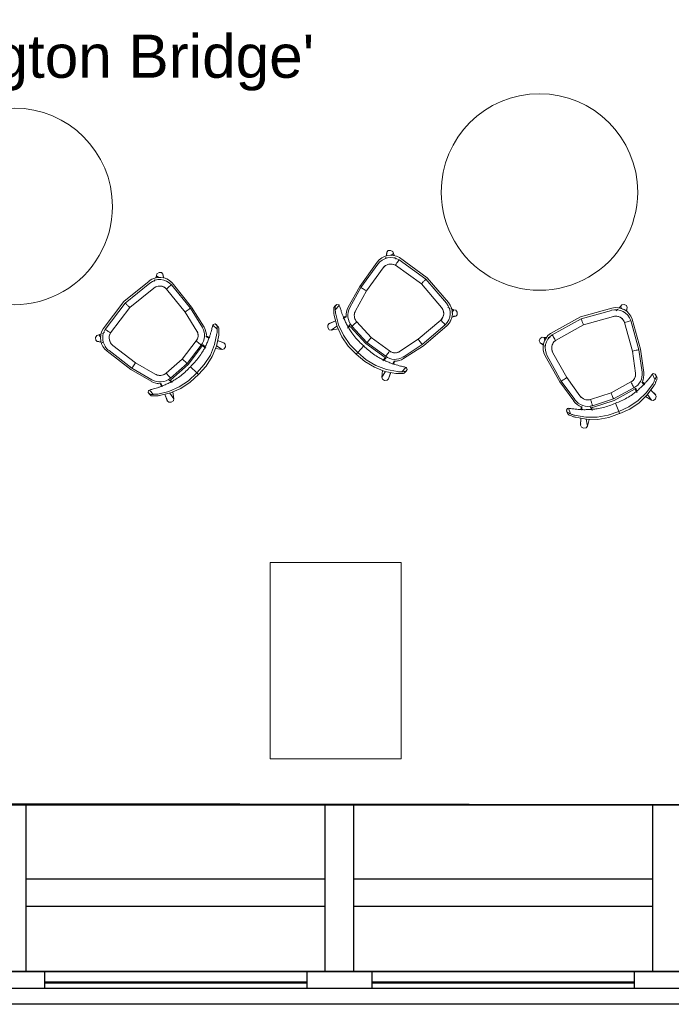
# Model space of a CAD drawing. Header units: inches. Extents: x -1 to 4727, y -3 to 1727.
# Tile 34 of 163: x 2003 to 2123, y -3 to 177. Entities that reach past the tile are written whole.
import ezdxf

# ---------------------------------------------------------------- set-up
doc = ezdxf.new("R2010")
doc.units = ezdxf.units.IN
doc.header["$LTSCALE"] = 42
doc.header["$MEASUREMENT"] = 0
doc.layers.get('0').update_dxf_attribs({"linetype": 'CONTINUOUS'})
for name, color, linetype in [('A-GLAZ', 8, 'CONTINUOUS'), ('A-WALL', 7, 'CONTINUOUS'), ('I-FURN', 8, 'CONTINUOUS'), ('I-FURN-CHAR', 9, 'CONTINUOUS'), ('Room Names & IDs', 7, 'CONTINUOUS'), ('triGrossAreaLayer', 7, 'CONTINUOUS'), ('triMeasuredGrossAreaLayer', 7, 'CONTINUOUS'), ('triSpaceLayer', 7, 'CONTINUOUS')]:
    doc.layers.add(name, color=color, linetype=linetype)
doc.styles.add('PDF Helvetica', font='Helvetica.ttf')

# ---------------------------------------------------------------- blocks, each defined once
blk = doc.blocks.new('36 in table - FURN_Westelm_PedestalCoffeeTable-4384497-FURNITURE PLAN - FLOOR 09 - WEST')
at = {"lineweight": 9}
for start, end in [(360, 180), (180, 360)]:
    blk.add_arc((0, 0), 18, start, end, dxfattribs=at)
blk = doc.blocks.new('Bernhardt_Design-Chair-Guest-Queue _1_ - Queue 1037A-V293-FURNITURE PLAN - FLOOR 09 - WEST')
at = {"lineweight": 9}
for p, q in [((-6.32, 9.42), (-5.59, 8.41)), ((-6.32, 9.42), (-6.09, 8.19)), ((0, 9.09), (0, 9.52)), ((0, 7.46), (0, 9.09)), ((5.57, 8.39), (6.32, 9.42)), ((6.08, 8.16), (6.32, 9.42)), ((-7.42, 8.82), (-6.96, 7.77)), ((-7.41, 8.79), (-6.92, 7.67)), ((-7.39, 8.76), (-7.41, 8.79)), ((-6.92, 7.67), (-7.41, 8.79)), ((7.41, 8.79), (6.9, 7.64)), ((6.91, 7.63), (7.41, 8.79)), ((6.96, 7.77), (7.42, 8.82)), ((7.3, 8.57), (7.41, 8.79)), ((7.41, 8.79), (7.39, 8.76)), ((-8.82, 5.92), (-8.82, 5.46)), ((-8.81, 5.81), (-8.8, 6.1)), ((-8.8, 6.1), (-8.8, 5.65)), ((-8.33, 5.09), (-8.33, 6.18)), ((-6.16, 5.93), (-6.27, 6.18)), ((-6.27, 6.17), (-6.14, 5.88)), ((-6.19, 6.35), (-6.12, 5.84)), ((-6.13, 5.85), (-6.17, 6.22)), ((-6.15, 5.88), (-6.11, 5.8)), ((-6.13, 6.24), (-5.94, 5.7)), ((-4.5, 6.3), (-4.46, 6.87)), ((-4.46, 6.87), (-4.38, 6.71)), ((-4.45, 6.85), (-4.37, 6.7)), ((-4.43, 7.11), (-4.35, 6.61)), ((-4.38, 6.71), (-4.4, 6.89)), ((-4.35, 6.36), (0, 6.9)), ((-4.21, 6.1), (0, 6.62)), ((0.03, 5.43), (-4.1, 4.92)), ((0.03, 5.43), (-4.1, 4.92)), ((0, 6.9), (4.19, 6.58)), ((0, 6.62), (4.05, 6.31)), ((3.95, 5.13), (0.03, 5.43)), ((3.95, 5.13), (0.03, 5.43)), ((4.35, 6.61), (4.43, 7.11)), ((4.37, 6.7), (4.45, 6.85)), ((4.4, 6.89), (4.38, 6.71)), ((4.38, 6.71), (4.46, 6.87)), ((4.46, 6.87), (4.5, 6.3)), ((5.94, 5.7), (6.12, 6.21)), ((6.11, 5.8), (6.15, 5.88)), ((6.12, 5.84), (6.19, 6.35)), ((6.17, 6.22), (6.13, 5.85)), ((6.14, 5.88), (6.27, 6.17)), ((6.27, 6.18), (6.16, 5.93)), ((8.33, 5.09), (8.33, 6.18)), ((8.8, 6.05), (8.82, 5.76)), ((8.8, 6.05), (8.8, 5.64)), ((8.83, 5.46), (8.83, 5.86)), ((-7.97, 0), (-6.93, 4.2)), ((-7.66, -0.01), (-6.66, 4.05)), ((-5.5, 3.77), (-6.49, -0.22)), ((-5.5, 3.77), (-6.49, -0.22)), ((6.5, -0.23), (5.5, 3.78)), ((6.5, -0.23), (5.5, 3.78)), ((6.65, 4.06), (7.67, -0.01)), ((6.92, 4.21), (7.97, 0)), ((7.97, 0), (8.64, -5.41)), ((-8.63, -5.67), (-7.97, 0)), ((-8.3, -5.5), (-7.66, -0.01)), ((-6.49, -0.22), (-7.12, -5.61)), ((-6.49, -0.22), (-7.12, -5.61)), ((7.13, -5.4), (6.5, -0.23)), ((7.13, -5.4), (6.5, -0.23)), ((7.67, -0.01), (8.31, -5.25)), ((8.1, -7.18), (7.96, -6.98)), ((-8.63, -7.98), (-8.21, -7.37)), ((-8.53, -7.87), (-8.33, -7.71)), ((-8.33, -7.59), (-8.38, -7.65)), ((-8.19, -7.41), (-8.22, -7.45)), ((-7.55, -8.61), (-7.87, -8.79)), ((-7.8, -7.94), (-7.7, -8.02)), ((-7.64, -8.09), (-7.58, -8.16)), ((-7.62, -8.09), (-7.55, -8.61)), ((-7.5, -8.42), (-7.55, -8.61)), ((-7.55, -8.61), (-7.18, -8.45)), ((-7.55, -8.61), (-7.38, -8.46)), ((-7.41, -8.54), (-7.55, -8.61)), ((-6.89, -8.33), (-6.52, -8.17)), ((-5.95, -8.9), (0, -9.59)), ((0, -9.23), (-5.76, -8.56)), ((-5.63, -7.38), (0, -8.03)), ((-5.63, -7.38), (0, -8.03)), ((0, -8.03), (5.81, -7.32)), ((0, -8.03), (5.81, -7.32)), ((6.02, -8.49), (0, -9.23)), ((6.22, -8.82), (0, -9.59)), ((6.52, -8.18), (6.9, -8.34)), ((7.14, -8.44), (7.55, -8.61)), ((7.55, -8.61), (7.27, -8.48)), ((7.41, -8.49), (7.55, -8.61)), ((7.55, -8.61), (7.5, -8.49)), ((7.55, -8.61), (7.63, -8.04)), ((8.63, -7.98), (8.2, -7.34)), ((8.2, -7.35), (8.63, -7.98)), ((8.3, -7.55), (8.2, -7.43)), ((8.33, -7.72), (8.53, -7.87))]:
    blk.add_line(p, q, dxfattribs=at)
at = {"lineweight": 9, "flags": 128}
for points in [[(-7.75, 7.15), (-6, 8.25), (-4.09, 9.02), (-2.08, 9.45), (-0.03, 9.52)], [(0, 9.09), (-2.06, 9.02), (-4.08, 8.59), (-5.99, 7.8), (-7.75, 6.7)], [(-7.41, 8.79), (-7.41, 9.16), (-7.1, 9.5), (-6.65, 9.6), (-6.32, 9.42)], [(0, 9.52), (2.07, 9.44), (4.08, 9), (6, 8.21), (7.75, 7.1)], [(7.75, 6.69), (6, 7.8), (4.08, 8.58), (2.06, 9.02), (0, 9.09)], [(6.32, 9.42), (6.65, 9.6), (7.1, 9.5), (7.41, 9.16), (7.41, 8.79)], [(-8.8, 6.1), (-8.74, 6.2), (-8.65, 6.32), (-8.52, 6.45), (-8.37, 6.6)], [(-8.33, 6.18), (-8.5, 6.02), (-8.63, 5.87), (-8.74, 5.75), (-8.8, 5.65)], [(-8.8, 5.65), (-8.77, 5.25), (-8.47, 5.05)], [(8.3, 6.61), (8.48, 6.44), (8.63, 6.29), (8.74, 6.16), (8.8, 6.05)], [(8.8, 5.64), (8.74, 5.75), (8.64, 5.87), (8.5, 6.02), (8.33, 6.18)], [(8.47, 5.05), (8.78, 5.24), (8.8, 5.64)], [(-8.47, 5.05), (-8.4, 5.07), (-8.33, 5.09)], [(8.33, 5.09), (8.41, 5.06), (8.47, 5.05)], [(-7.87, -8.8), (-8.32, -8.69), (-8.63, -8.35), (-8.63, -7.98)], [(8.63, -7.98), (8.63, -8.35), (8.32, -8.69), (7.87, -8.79), (7.55, -8.61)]]:
    blk.add_lwpolyline(points, dxfattribs=at)
at = {"lineweight": 9}
for centre, radius, start, end in [((-4.15, 3.51), 2.86, 129.059, 166.0621), ((-4.02, 3.4), 2.71, 93.9026, 166.0621), ((-4.15, 3.51), 2.86, 137.8181, 144.5609), ((-5.18, 6.03), 0.983, 169.2916, 185.9635), ((-5.18, 6.03), 0.983, 169.2916, 185.9635), ((-5.14, 5.9), 0.983, 176.5953, 180.7084), ((-5.14, 5.9), 0.983, 176.5953, 180.7084), ((-5.96, 5.86), 0.164, 182.5983, 263.2597), ((-5.96, 5.86), 0.164, 182.5983, 263.2597), ((-5.14, 5.9), 0.983, 168.3099, 175.6603), ((-5.14, 5.9), 0.983, 168.3099, 175.6603), ((-4.15, 3.51), 2.86, 93.9379, 97.7189), ((-4.64, 6.57), 0.304, 308.0226, 27.7887), ((-4.64, 6.57), 0.304, 308.0226, 27.7887), ((-4.72, 6.72), 0.304, 9.0887, 26.3272), ((-4.72, 6.72), 0.304, 7.6323, 25.2897), ((-4.84, 6.39), 0.567, 34.6712, 46.5162), ((-4.84, 6.39), 0.567, 34.6712, 46.5162), ((3.75, 3.34), 2.99, 14, 84.196), ((3.87, 3.45), 3.15, 80.6224, 84.2112), ((4.64, 6.57), 0.304, 152.2113, 185.3776), ((4.64, 6.57), 0.304, 152.2113, 185.6132), ((4.84, 6.39), 0.567, 133.4838, 145.3288), ((4.84, 6.39), 0.567, 133.4838, 145.3288), ((4.72, 6.72), 0.304, 153.6728, 170.9113), ((4.72, 6.72), 0.304, 154.7103, 172.3677), ((5.96, 5.86), 0.164, 292.6063, 357.4017), ((5.96, 5.86), 0.164, 292.6063, 357.4017), ((3.87, 3.45), 3.15, 14, 46.8666), ((5.14, 5.9), 0.983, 4.3397, 11.6901), ((5.14, 5.9), 0.983, 4.3397, 11.6901), ((5.14, 5.9), 0.983, 359.2176, 3.4047), ((5.14, 5.9), 0.983, 359.2176, 3.4047), ((5.18, 6.03), 0.983, 354.0365, 10.6858), ((5.18, 6.03), 0.983, 354.0365, 10.6858), ((3.87, 3.45), 3.15, 35.1527, 41.1293), ((-4.02, 3.4), 1.52, 92.8683, 166.0621), ((-4.02, 3.4), 1.52, 152.5175, 166.0621), ((-4.02, 3.4), 1.52, 138.8885, 148.1625), ((-4.02, 3.4), 1.52, 125.0851, 133.8466), ((-4.02, 3.4), 1.52, 110.7675, 120.0436), ((-4.02, 3.4), 1.52, 92.8683, 106.4148), ((3.75, 3.34), 1.8, 69.8242, 83.7718), ((3.75, 3.34), 1.8, 14, 83.7718), ((3.75, 3.34), 1.8, 55.868, 69.8175), ((3.75, 3.34), 1.8, 41.9119, 55.8631), ((3.75, 3.34), 1.8, 27.9559, 41.9087), ((3.75, 3.34), 1.8, 14, 27.9544), ((5.38, -5.61), 1.76, 284.0854, 7), ((5.38, -5.61), 2.95, 282.4743, 7), ((5.38, -5.61), 1.76, 353.1891, 7), ((-5.61, -5.89), 3.03, 175.8446, 197.7365), ((-5.61, -5.89), 3.03, 175.8446, 263.4122), ((-5.43, -5.71), 2.87, 175.871, 263.4122), ((-5.43, -5.71), 1.69, 176.6224, 191.0865), ((-5.43, -5.71), 1.69, 176.6224, 263.4122), ((-5.43, -5.71), 1.69, 191.0874, 205.5506), ((-5.43, -5.71), 1.69, 205.5523, 220.0148), ((-5.43, -5.71), 1.69, 220.0173, 234.4791), ((-5.43, -5.71), 1.69, 234.4822, 248.9436), ((5.38, -5.61), 1.76, 284.0854, 297.9045), ((5.38, -5.61), 1.76, 297.9063, 311.7236), ((5.55, -5.79), 3.11, 282.4169, 7), ((5.38, -5.61), 1.76, 311.7273, 325.5427), ((5.38, -5.61), 1.76, 325.5485, 339.3618), ((5.38, -5.61), 1.76, 339.3698, 353.1809), ((-5.43, -5.71), 1.69, 248.9472, 263.4122)]:
    blk.add_arc(centre, radius, start, end, dxfattribs=at)
blk.add_ellipse((0.49, -2.15), major_axis=(0, 11.68), ratio=0.999894, start_param=0.042051, end_param=0.045201, dxfattribs=at)
for points in [[(-3.48, 7.16), (-3.1, 7.24), (-2.34, 7.38), (-1.17, 7.48), (-0.39, 7.48), (0, 7.46)], [(0, 7.46), (0.39, 7.48), (1.17, 7.48), (2.34, 7.37), (3.11, 7.24), (3.49, 7.15)], [(-8.37, 6.6), (-8.31, 6.66), (-8.18, 6.79), (-7.97, 6.98), (-7.82, 7.09), (-7.75, 7.15)], [(-7.75, 6.7), (-7.82, 6.64), (-7.96, 6.53), (-8.15, 6.35), (-8.27, 6.24), (-8.33, 6.18)], [(-8.33, 5.09), (-8.25, 5.12), (-8.08, 5.21), (-7.78, 5.38), (-7.56, 5.51), (-7.44, 5.58)], [(-7.44, 5.58), (-7.29, 5.67), (-6.97, 5.84), (-6.64, 6.01), (-6.48, 6.08)], [(-6.48, 6.08), (-6.25, 6.19), (-5.77, 6.4), (-5.03, 6.69), (-4.27, 6.94), (-3.74, 7.09), (-3.48, 7.16)], [(3.49, 7.15), (3.75, 7.09), (4.27, 6.94), (5.04, 6.68), (5.78, 6.4), (6.25, 6.19), (6.49, 6.08)], [(6.49, 6.08), (6.65, 6), (6.98, 5.84), (7.29, 5.66), (7.45, 5.57)], [(7.45, 5.57), (7.56, 5.51), (7.78, 5.38), (8.08, 5.21), (8.25, 5.12), (8.33, 5.09)], [(7.75, 7.1), (7.82, 7.04), (7.95, 6.94), (8.13, 6.78), (8.24, 6.67), (8.3, 6.61)], [(8.33, 6.18), (8.27, 6.24), (8.16, 6.35), (7.96, 6.53), (7.82, 6.64), (7.75, 6.69)]]:
    blk.add_open_spline(points, degree=3, dxfattribs=at)
for points, knots in [([(-4.21, 6.1), (-4.2, 6.05), (-4.19, 5.86), (-4.14, 5.41), (-4.11, 5.09), (-4.1, 4.92)], [0, 0, 0, 0, 0.4, 0.7, 1, 1, 1, 1]), ([(0, 6.62), (0, 6.57), (0.01, 6.38), (0.02, 5.92), (0.03, 5.6), (0.03, 5.43)], [0, 0, 0, 0, 0.4, 0.7, 1, 1, 1, 1]), ([(4.05, 6.31), (4.05, 6.29), (4.04, 6.17), (4.01, 5.86), (3.98, 5.46), (3.96, 5.24), (3.95, 5.13)], [-1, -1, -1, -1, -0.8, -0.4, -0.2, 0, 0, 0, 0]), ([(-7.66, -0.01), (-7.61, -0.02), (-7.42, -0.05), (-6.98, -0.14), (-6.66, -0.19), (-6.49, -0.22)], [0, 0, 0, 0, 0.4, 0.7, 1, 1, 1, 1]), ([(7.67, -0.01), (7.61, -0.02), (7.43, -0.06), (6.98, -0.14), (6.66, -0.2), (6.5, -0.23)], [0, 0, 0, 0, 0.4, 0.7, 1, 1, 1, 1]), ([(-8.3, -5.5), (-8.24, -5.51), (-8.06, -5.53), (-7.61, -5.57), (-7.28, -5.6), (-7.12, -5.61)], [0, 0, 0, 0, 0.4, 0.7, 1, 1, 1, 1]), ([(0, -8.03), (0, -8.15), (0, -8.37), (0, -8.67), (0, -9.01), (0, -9.18), (0, -9.23)], [-1, -1, -1, -1, -0.8, -0.6, -0.4, 0, 0, 0, 0]), ([(6.02, -8.49), (6.01, -8.44), (5.98, -8.25), (5.9, -7.8), (5.84, -7.48), (5.81, -7.32)], [0, 0, 0, 0, 0.4, 0.7, 1, 1, 1, 1])]:
    blk.add_open_spline(points, degree=3, knots=knots, dxfattribs=at)
blk = doc.blocks.new('Bernhardt_Design-Chair-Guest-Queue _1_ - Queue 1037A-V294-FURNITURE PLAN - FLOOR 09 - WEST')
at = {"lineweight": 9}
for p, q in [((-6.32, 9.42), (-5.59, 8.41)), ((-6.32, 9.42), (-6.09, 8.19)), ((0, 9.09), (0, 9.52)), ((0, 7.46), (0, 9.09)), ((5.57, 8.39), (6.32, 9.42)), ((6.08, 8.16), (6.32, 9.42)), ((-7.42, 8.82), (-6.96, 7.77)), ((-7.41, 8.79), (-6.92, 7.67)), ((-7.39, 8.76), (-7.41, 8.79)), ((-6.92, 7.67), (-7.41, 8.79)), ((7.41, 8.79), (6.9, 7.64)), ((6.91, 7.63), (7.41, 8.79)), ((6.96, 7.77), (7.42, 8.82)), ((7.3, 8.57), (7.41, 8.79)), ((7.41, 8.79), (7.39, 8.76)), ((-8.82, 5.92), (-8.82, 5.46)), ((-8.81, 5.81), (-8.8, 6.1)), ((-8.8, 6.1), (-8.8, 5.65)), ((-8.33, 5.09), (-8.33, 6.18)), ((-6.27, 6.18), (-6.14, 5.88)), ((-6.16, 5.93), (-6.27, 6.18)), ((-6.19, 6.35), (-6.12, 5.84)), ((-6.13, 5.85), (-6.17, 6.22)), ((-6.15, 5.88), (-6.11, 5.8)), ((-6.13, 6.24), (-5.94, 5.7)), ((-4.5, 6.3), (-4.46, 6.87)), ((-4.46, 6.87), (-4.38, 6.71)), ((-4.45, 6.85), (-4.37, 6.7)), ((-4.43, 7.11), (-4.35, 6.61)), ((-4.38, 6.71), (-4.4, 6.89)), ((-4.35, 6.36), (0, 6.9)), ((-4.21, 6.1), (0, 6.62)), ((0.03, 5.43), (-4.1, 4.92)), ((0.03, 5.43), (-4.1, 4.92)), ((0, 6.9), (4.19, 6.58)), ((0, 6.62), (4.05, 6.31)), ((3.95, 5.13), (0.03, 5.43)), ((3.95, 5.13), (0.03, 5.43)), ((4.35, 6.61), (4.43, 7.11)), ((4.37, 6.7), (4.45, 6.85)), ((4.4, 6.89), (4.38, 6.71)), ((4.38, 6.71), (4.46, 6.87)), ((4.46, 6.87), (4.5, 6.3)), ((5.94, 5.7), (6.13, 6.24)), ((6.11, 5.8), (6.15, 5.88)), ((6.12, 5.84), (6.19, 6.35)), ((6.17, 6.22), (6.13, 5.85)), ((6.14, 5.88), (6.27, 6.17)), ((6.27, 6.18), (6.16, 5.93)), ((8.33, 5.09), (8.33, 6.18)), ((8.8, 6.05), (8.82, 5.76)), ((8.8, 6.05), (8.8, 5.64)), ((8.83, 5.46), (8.83, 5.86)), ((-7.97, 0), (-6.93, 4.2)), ((-7.66, -0.01), (-6.66, 4.05)), ((-5.5, 3.77), (-6.49, -0.22)), ((-5.5, 3.77), (-6.49, -0.22)), ((6.5, -0.23), (5.5, 3.78)), ((6.5, -0.23), (5.5, 3.78)), ((6.65, 4.06), (7.67, -0.01)), ((6.92, 4.21), (7.97, 0)), ((7.97, 0), (8.64, -5.41)), ((-8.63, -5.67), (-7.97, 0)), ((-8.3, -5.5), (-7.66, -0.01)), ((-6.49, -0.22), (-7.12, -5.61)), ((-6.49, -0.22), (-7.12, -5.61)), ((7.13, -5.4), (6.5, -0.23)), ((7.13, -5.4), (6.5, -0.23)), ((7.67, -0.01), (8.31, -5.25)), ((8.1, -7.18), (7.96, -6.98)), ((-8.63, -7.98), (-8.21, -7.37)), ((-8.53, -7.87), (-8.33, -7.71)), ((-8.33, -7.59), (-8.38, -7.65)), ((-8.19, -7.41), (-8.22, -7.45)), ((-7.8, -7.94), (-7.7, -8.02)), ((-7.64, -8.09), (-7.58, -8.16)), ((-7.62, -8.09), (-7.55, -8.61)), ((-7.5, -8.42), (-7.55, -8.61)), ((-7.55, -8.61), (-7.18, -8.45)), ((-7.55, -8.61), (-7.38, -8.46)), ((-7.41, -8.54), (-7.55, -8.61)), ((-6.89, -8.33), (-6.52, -8.17)), ((-5.95, -8.9), (0, -9.59)), ((0, -9.23), (-5.76, -8.56)), ((-5.63, -7.38), (0, -8.03)), ((-5.63, -7.38), (0, -8.03)), ((0, -8.03), (5.81, -7.32)), ((0, -8.03), (5.81, -7.32)), ((6.02, -8.49), (0, -9.23)), ((6.22, -8.82), (0, -9.59)), ((6.52, -8.18), (6.9, -8.34)), ((7.14, -8.44), (7.55, -8.61)), ((7.55, -8.61), (7.27, -8.48)), ((7.41, -8.49), (7.55, -8.61)), ((7.55, -8.61), (7.5, -8.49)), ((7.55, -8.61), (7.63, -8.05)), ((8.63, -7.98), (8.2, -7.34)), ((8.2, -7.35), (8.63, -7.98)), ((8.3, -7.55), (8.2, -7.43)), ((8.33, -7.72), (8.53, -7.87))]:
    blk.add_line(p, q, dxfattribs=at)
at = {"lineweight": 9, "flags": 128}
for points in [[(-7.75, 7.15), (-6, 8.25), (-4.09, 9.02), (-2.08, 9.45), (-0.03, 9.52)], [(0, 9.09), (-2.06, 9.02), (-4.08, 8.59), (-5.99, 7.8), (-7.75, 6.7)], [(-7.41, 8.79), (-7.41, 9.16), (-7.1, 9.5), (-6.65, 9.6), (-6.32, 9.42)], [(0, 9.52), (2.07, 9.44), (4.08, 9), (6, 8.21), (7.75, 7.1)], [(7.75, 6.69), (6, 7.8), (4.08, 8.58), (2.06, 9.02), (0, 9.09)], [(6.32, 9.42), (6.65, 9.6), (7.1, 9.5), (7.41, 9.16), (7.41, 8.79)], [(-8.8, 6.1), (-8.74, 6.2), (-8.65, 6.32), (-8.52, 6.45), (-8.37, 6.6)], [(-8.33, 6.18), (-8.5, 6.02), (-8.63, 5.87), (-8.74, 5.75), (-8.8, 5.65)], [(-8.8, 5.65), (-8.77, 5.25), (-8.47, 5.05)], [(8.3, 6.61), (8.48, 6.44), (8.63, 6.29), (8.74, 6.16), (8.8, 6.05)], [(8.8, 5.64), (8.74, 5.75), (8.64, 5.87), (8.5, 6.02), (8.33, 6.18)], [(8.47, 5.05), (8.78, 5.24), (8.8, 5.64)], [(-8.47, 5.05), (-8.4, 5.07), (-8.33, 5.09)], [(8.33, 5.09), (8.41, 5.06), (8.47, 5.05)], [(-7.55, -8.61), (-7.87, -8.79), (-8.32, -8.69), (-8.63, -8.35), (-8.63, -7.98)], [(8.63, -7.98), (8.63, -8.35), (8.32, -8.69), (7.87, -8.79), (7.55, -8.61)]]:
    blk.add_lwpolyline(points, dxfattribs=at)
at = {"lineweight": 9}
for centre, radius, start, end in [((-4.15, 3.51), 2.86, 130, 166.0621), ((-4.02, 3.4), 2.71, 93.9026, 166.0621), ((-4.15, 3.51), 2.86, 137.8181, 144.5609), ((-5.18, 6.03), 0.983, 169.2916, 185.9635), ((-5.18, 6.03), 0.983, 169.2916, 185.9635), ((-5.14, 5.9), 0.983, 176.5953, 180.7084), ((-5.14, 5.9), 0.983, 176.5953, 180.7084), ((-5.96, 5.86), 0.164, 182.5983, 263.2597), ((-5.96, 5.86), 0.164, 182.5983, 263.2597), ((-5.14, 5.9), 0.983, 168.3099, 175.6603), ((-5.14, 5.9), 0.983, 168.3099, 175.6603), ((-4.15, 3.51), 2.86, 93.9379, 96.7686), ((-4.64, 6.57), 0.304, 308.0226, 27.7887), ((-4.64, 6.57), 0.304, 308.0226, 27.7887), ((-4.72, 6.72), 0.304, 9.0887, 26.3272), ((-4.72, 6.72), 0.304, 7.6323, 25.2897), ((-4.84, 6.39), 0.567, 34.6712, 46.5162), ((-4.84, 6.39), 0.567, 34.6712, 46.5162), ((3.75, 3.34), 2.99, 14, 84.196), ((3.87, 3.45), 3.15, 80.6224, 84.2112), ((4.64, 6.57), 0.304, 152.2113, 185.3776), ((4.64, 6.57), 0.304, 152.2113, 185.6132), ((4.84, 6.39), 0.567, 133.4838, 145.3288), ((4.84, 6.39), 0.567, 133.4838, 145.3288), ((4.72, 6.72), 0.304, 153.6728, 170.9113), ((4.72, 6.72), 0.304, 154.7103, 172.3677), ((3.87, 3.45), 3.15, 14, 46.8666), ((5.96, 5.86), 0.164, 310.3653, 357.4017), ((5.96, 5.86), 0.164, 310.3653, 357.4017), ((5.14, 5.9), 0.983, 4.3397, 11.6901), ((5.14, 5.9), 0.983, 4.3397, 11.6901), ((5.14, 5.9), 0.983, 359.2176, 3.4047), ((5.14, 5.9), 0.983, 359.2176, 3.4047), ((5.18, 6.03), 0.983, 354.0365, 10.7084), ((5.18, 6.03), 0.983, 354.0365, 10.7084), ((5.99, 5.94), 0.164, 336.5291, 354.0365), ((5.99, 5.94), 0.164, 338.7151, 354.0365), ((3.87, 3.45), 3.15, 35.1527, 41.1293), ((-4.02, 3.4), 1.52, 92.8683, 166.0621), ((-4.02, 3.4), 1.52, 152.5175, 166.0621), ((-4.02, 3.4), 1.52, 138.8885, 148.1625), ((-4.02, 3.4), 1.52, 125.0851, 133.8466), ((-4.02, 3.4), 1.52, 110.7675, 120.0436), ((-4.02, 3.4), 1.52, 92.8683, 106.4148), ((3.75, 3.34), 1.8, 69.8238, 83.7718), ((3.75, 3.34), 1.8, 14, 83.7718), ((3.75, 3.34), 1.8, 55.8677, 69.8175), ((3.75, 3.34), 1.8, 41.9117, 55.8631), ((3.75, 3.34), 1.8, 27.9558, 41.9087), ((3.75, 3.34), 1.8, 14, 27.9544), ((5.38, -5.61), 1.76, 284.0854, 7), ((5.38, -5.61), 2.95, 282.4743, 7), ((5.38, -5.61), 1.76, 353.1906, 7), ((-5.61, -5.89), 3.03, 175.8446, 197.7365), ((-5.61, -5.89), 3.03, 175.8446, 263.4122), ((-5.43, -5.71), 2.87, 175.871, 263.4122), ((-5.43, -5.71), 1.69, 176.6224, 191.0866), ((-5.43, -5.71), 1.69, 176.6224, 263.4122), ((-5.43, -5.71), 1.69, 191.0874, 205.5509), ((-5.43, -5.71), 1.69, 205.5523, 220.0147), ((-5.43, -5.71), 1.69, 220.0173, 234.4789), ((-5.43, -5.71), 1.69, 234.4822, 248.9434), ((5.38, -5.61), 1.76, 284.0854, 297.9045), ((5.38, -5.61), 1.76, 297.9062, 311.7236), ((5.55, -5.79), 3.11, 282.4169, 7), ((5.38, -5.61), 1.76, 311.7271, 325.5427), ((5.38, -5.61), 1.76, 325.5482, 339.3618), ((5.38, -5.61), 1.76, 339.3693, 353.1809), ((-5.43, -5.71), 1.69, 248.9472, 263.4122)]:
    blk.add_arc(centre, radius, start, end, dxfattribs=at)
blk.add_ellipse((0.49, -2.15), major_axis=(0, 11.68), ratio=0.999894, start_param=0.042051, end_param=0.045201, dxfattribs=at)
for points in [[(-3.48, 7.16), (-3.1, 7.24), (-2.34, 7.38), (-1.17, 7.48), (-0.39, 7.48), (0, 7.46)], [(0, 7.46), (0.39, 7.48), (1.17, 7.48), (2.34, 7.37), (3.11, 7.24), (3.49, 7.15)], [(-8.37, 6.6), (-8.31, 6.66), (-8.18, 6.79), (-7.97, 6.98), (-7.82, 7.09), (-7.75, 7.15)], [(-7.75, 6.7), (-7.82, 6.64), (-7.96, 6.53), (-8.15, 6.35), (-8.27, 6.24), (-8.33, 6.18)], [(-8.33, 5.09), (-8.25, 5.12), (-8.08, 5.21), (-7.78, 5.38), (-7.56, 5.51), (-7.44, 5.58)], [(-7.44, 5.58), (-7.29, 5.67), (-6.97, 5.84), (-6.64, 6.01), (-6.48, 6.08)], [(-6.48, 6.08), (-6.25, 6.19), (-5.77, 6.4), (-5.03, 6.69), (-4.27, 6.94), (-3.74, 7.09), (-3.48, 7.16)], [(3.49, 7.15), (3.75, 7.09), (4.27, 6.94), (5.04, 6.68), (5.78, 6.4), (6.25, 6.19), (6.49, 6.08)], [(6.49, 6.08), (6.65, 6), (6.98, 5.84), (7.29, 5.66), (7.45, 5.57)], [(7.45, 5.57), (7.56, 5.51), (7.78, 5.38), (8.08, 5.21), (8.25, 5.12), (8.33, 5.09)], [(7.75, 7.1), (7.82, 7.04), (7.95, 6.94), (8.13, 6.78), (8.24, 6.67), (8.3, 6.61)], [(8.33, 6.18), (8.27, 6.24), (8.16, 6.35), (7.96, 6.53), (7.82, 6.64), (7.75, 6.69)]]:
    blk.add_open_spline(points, degree=3, dxfattribs=at)
for points, knots in [([(-4.21, 6.1), (-4.2, 6.05), (-4.19, 5.86), (-4.14, 5.41), (-4.11, 5.09), (-4.1, 4.92)], [0, 0, 0, 0, 0.4, 0.7, 1, 1, 1, 1]), ([(0, 6.62), (0, 6.57), (0.01, 6.38), (0.02, 5.92), (0.03, 5.6), (0.03, 5.43)], [0, 0, 0, 0, 0.4, 0.7, 1, 1, 1, 1]), ([(4.05, 6.31), (4.05, 6.29), (4.04, 6.17), (4.01, 5.86), (3.98, 5.46), (3.96, 5.24), (3.95, 5.13)], [-1, -1, -1, -1, -0.8, -0.4, -0.2, 0, 0, 0, 0]), ([(-7.66, -0.01), (-7.61, -0.02), (-7.42, -0.05), (-6.98, -0.14), (-6.66, -0.19), (-6.49, -0.22)], [0, 0, 0, 0, 0.4, 0.7, 1, 1, 1, 1]), ([(7.67, -0.01), (7.61, -0.02), (7.43, -0.06), (6.98, -0.14), (6.66, -0.2), (6.5, -0.23)], [0, 0, 0, 0, 0.4, 0.7, 1, 1, 1, 1]), ([(-8.3, -5.5), (-8.24, -5.51), (-8.06, -5.53), (-7.61, -5.57), (-7.28, -5.6), (-7.12, -5.61)], [0, 0, 0, 0, 0.4, 0.7, 1, 1, 1, 1]), ([(0, -8.03), (0, -8.15), (0, -8.37), (0, -8.67), (0, -9.01), (0, -9.18), (0, -9.23)], [-1, -1, -1, -1, -0.8, -0.6, -0.4, 0, 0, 0, 0]), ([(6.02, -8.49), (6.01, -8.44), (5.98, -8.25), (5.9, -7.8), (5.84, -7.48), (5.81, -7.32)], [0, 0, 0, 0, 0.4, 0.7, 1, 1, 1, 1])]:
    blk.add_open_spline(points, degree=3, knots=knots, dxfattribs=at)
blk = doc.blocks.new('Credenza - Generic - LT02-5764839-FURNITURE PLAN - FLOOR 09 - WEST')
at = {"lineweight": 9}
for p, q in [((-18, 22), (-18, -2)), ((18, 22), (-18, 22)), ((18, 22), (-18, 22)), ((-18, 22), (-18, -2)), ((18, -2), (18, 22)), ((18, -2), (18, 22)), ((-18, -2), (18, -2)), ((-18, -2), (18, -2))]:
    blk.add_line(p, q, dxfattribs=at)
blk = doc.blocks.new('Bernhardt_Design-Chair-Guest-Queue _1_ - Queue 1037A-V333-FURNITURE PLAN - FLOOR 09 - WEST')
at = {"lineweight": 9}
for p, q in [((-6.32, 9.42), (-5.59, 8.41)), ((-6.32, 9.42), (-6.09, 8.19)), ((0, 9.09), (0, 9.52)), ((0, 7.46), (0, 9.09)), ((5.57, 8.39), (6.32, 9.42)), ((6.08, 8.16), (6.32, 9.42)), ((-7.42, 8.82), (-6.96, 7.77)), ((-7.41, 8.79), (-6.92, 7.67)), ((-7.39, 8.76), (-7.41, 8.79)), ((-6.92, 7.67), (-7.41, 8.79)), ((7.41, 8.79), (6.9, 7.64)), ((6.91, 7.63), (7.41, 8.79)), ((6.96, 7.77), (7.42, 8.82)), ((7.3, 8.57), (7.41, 8.79)), ((7.41, 8.79), (7.39, 8.76)), ((-8.82, 5.92), (-8.82, 5.46)), ((-8.81, 5.82), (-8.8, 6.1)), ((-8.8, 6.1), (-8.8, 5.65)), ((-8.33, 5.09), (-8.33, 6.18)), ((-6.27, 6.18), (-6.14, 5.88)), ((-6.16, 5.93), (-6.27, 6.18)), ((-6.19, 6.35), (-6.12, 5.84)), ((-6.13, 5.85), (-6.17, 6.22)), ((-6.15, 5.88), (-6.11, 5.8)), ((-6.13, 6.24), (-5.94, 5.7)), ((-4.5, 6.3), (-4.46, 6.87)), ((-4.46, 6.87), (-4.38, 6.71)), ((-4.45, 6.85), (-4.37, 6.7)), ((-4.43, 7.11), (-4.35, 6.61)), ((-4.38, 6.71), (-4.4, 6.89)), ((-4.35, 6.36), (0, 6.9)), ((-4.21, 6.1), (0, 6.62)), ((0.03, 5.43), (-4.1, 4.92)), ((0.03, 5.43), (-4.1, 4.92)), ((0, 6.9), (4.19, 6.58)), ((0, 6.62), (4.05, 6.31)), ((3.95, 5.13), (0.03, 5.43)), ((3.95, 5.13), (0.03, 5.43)), ((4.35, 6.61), (4.43, 7.11)), ((4.37, 6.7), (4.45, 6.85)), ((4.4, 6.89), (4.38, 6.71)), ((4.38, 6.71), (4.46, 6.87)), ((4.46, 6.87), (4.5, 6.3)), ((5.94, 5.7), (6.13, 6.24)), ((6.11, 5.8), (6.15, 5.88)), ((6.12, 5.84), (6.19, 6.35)), ((6.17, 6.22), (6.13, 5.85)), ((6.14, 5.88), (6.26, 6.15)), ((6.25, 6.14), (6.16, 5.93)), ((8.33, 5.09), (8.33, 6.18)), ((8.8, 6.05), (8.82, 5.76)), ((8.8, 6.05), (8.8, 5.64)), ((8.83, 5.46), (8.83, 5.86)), ((-7.97, 0), (-6.93, 4.2)), ((-7.66, -0.01), (-6.66, 4.05)), ((-5.5, 3.77), (-6.49, -0.22)), ((-5.5, 3.77), (-6.49, -0.22)), ((6.5, -0.23), (5.5, 3.78)), ((6.5, -0.23), (5.5, 3.78)), ((6.65, 4.06), (7.67, -0.01)), ((6.92, 4.21), (7.97, 0)), ((7.97, 0), (8.64, -5.41)), ((-8.63, -5.67), (-7.97, 0)), ((-8.3, -5.5), (-7.66, -0.01)), ((-6.49, -0.22), (-7.12, -5.61)), ((-6.49, -0.22), (-7.12, -5.61)), ((7.13, -5.4), (6.5, -0.23)), ((7.13, -5.4), (6.5, -0.23)), ((7.67, -0.01), (8.31, -5.25)), ((8.1, -7.18), (7.96, -6.98)), ((-8.63, -7.98), (-8.21, -7.37)), ((-8.63, -8.35), (-8.63, -7.98)), ((-8.53, -7.87), (-8.33, -7.71)), ((-8.33, -7.59), (-8.38, -7.65)), ((-8.19, -7.41), (-8.22, -7.45)), ((-7.8, -7.94), (-7.7, -8.02)), ((-7.64, -8.09), (-7.58, -8.16)), ((-7.62, -8.09), (-7.55, -8.61)), ((-7.5, -8.42), (-7.55, -8.61)), ((-7.55, -8.61), (-7.18, -8.45)), ((-7.55, -8.61), (-7.38, -8.46)), ((-7.41, -8.54), (-7.55, -8.61)), ((-6.89, -8.33), (-6.52, -8.17)), ((-5.95, -8.9), (0, -9.59)), ((0, -9.23), (-5.76, -8.56)), ((-5.63, -7.38), (0, -8.03)), ((-5.63, -7.38), (0, -8.03)), ((0, -8.03), (5.81, -7.32)), ((0, -8.03), (5.81, -7.32)), ((6.02, -8.49), (0, -9.23)), ((6.22, -8.82), (0, -9.59)), ((6.52, -8.18), (6.9, -8.34)), ((7.14, -8.44), (7.55, -8.61)), ((7.55, -8.61), (7.27, -8.48)), ((7.41, -8.49), (7.55, -8.61)), ((7.55, -8.61), (7.5, -8.49)), ((7.55, -8.61), (7.63, -8.04)), ((8.63, -7.98), (8.2, -7.34)), ((8.2, -7.35), (8.63, -7.98)), ((8.3, -7.55), (8.2, -7.43)), ((8.33, -7.72), (8.53, -7.87))]:
    blk.add_line(p, q, dxfattribs=at)
at = {"lineweight": 9, "flags": 128}
for points in [[(-7.75, 7.15), (-6, 8.25), (-4.09, 9.02), (-2.08, 9.45), (-0.03, 9.52)], [(0, 9.09), (-2.06, 9.02), (-4.08, 8.59), (-5.99, 7.8), (-7.75, 6.7)], [(-7.41, 8.79), (-7.41, 9.16), (-7.1, 9.5), (-6.65, 9.6), (-6.32, 9.42)], [(0, 9.52), (2.07, 9.44), (4.08, 9), (6, 8.21), (7.75, 7.1)], [(7.75, 6.69), (6, 7.8), (4.08, 8.58), (2.06, 9.02), (0, 9.09)], [(6.32, 9.42), (6.65, 9.6), (7.1, 9.5), (7.41, 9.16), (7.41, 8.79)], [(-8.8, 6.1), (-8.74, 6.2), (-8.65, 6.32), (-8.52, 6.45), (-8.37, 6.6)], [(-8.33, 6.18), (-8.5, 6.02), (-8.63, 5.87), (-8.74, 5.75), (-8.8, 5.65)], [(-8.8, 5.65), (-8.77, 5.25), (-8.47, 5.05)], [(8.3, 6.61), (8.48, 6.44), (8.63, 6.29), (8.74, 6.16), (8.8, 6.05)], [(8.8, 5.64), (8.74, 5.75), (8.64, 5.87), (8.5, 6.02), (8.33, 6.18)], [(8.47, 5.05), (8.78, 5.24), (8.8, 5.64)], [(-8.47, 5.05), (-8.4, 5.07), (-8.33, 5.09)], [(8.33, 5.09), (8.41, 5.06), (8.47, 5.05)], [(-7.55, -8.61), (-7.87, -8.79), (-8.32, -8.69), (-8.62, -8.38)], [(8.63, -7.98), (8.63, -8.35), (8.32, -8.69), (7.87, -8.79), (7.55, -8.61)]]:
    blk.add_lwpolyline(points, dxfattribs=at)
at = {"lineweight": 9}
for centre, radius, start, end in [((-4.15, 3.51), 2.86, 129.059, 166.0621), ((-4.02, 3.4), 2.71, 93.9026, 166.0621), ((-4.15, 3.51), 2.86, 137.8181, 144.5609), ((-5.18, 6.03), 0.983, 169.2916, 185.9635), ((-5.18, 6.03), 0.983, 169.2916, 185.9635), ((-5.14, 5.9), 0.983, 176.5953, 180.7084), ((-5.14, 5.9), 0.983, 176.5953, 180.7084), ((-5.96, 5.86), 0.164, 182.5983, 263.2597), ((-5.96, 5.86), 0.164, 182.5983, 263.2597), ((-5.14, 5.9), 0.983, 168.3099, 175.6603), ((-5.14, 5.9), 0.983, 168.3099, 175.6603), ((-4.15, 3.51), 2.86, 93.9379, 96.7686), ((-4.64, 6.57), 0.304, 308.0226, 27.7887), ((-4.64, 6.57), 0.304, 308.0226, 27.7887), ((-4.72, 6.72), 0.304, 9.0887, 26.3272), ((-4.72, 6.72), 0.304, 7.6323, 25.2897), ((-4.84, 6.39), 0.567, 34.6712, 46.5162), ((-4.84, 6.39), 0.567, 34.6712, 46.5162), ((3.75, 3.34), 2.99, 14, 84.196), ((3.87, 3.45), 3.15, 80.6224, 84.2112), ((4.64, 6.57), 0.304, 152.2113, 185.3776), ((4.64, 6.57), 0.304, 152.2113, 185.6132), ((4.84, 6.39), 0.567, 133.4838, 145.3288), ((4.84, 6.39), 0.567, 133.4838, 145.3288), ((4.72, 6.72), 0.304, 153.6728, 170.9113), ((4.72, 6.72), 0.304, 154.7103, 172.3677), ((3.87, 3.45), 3.15, 14, 46.8666), ((5.96, 5.86), 0.164, 310.3653, 357.4017), ((5.96, 5.86), 0.164, 310.3653, 357.4017), ((5.14, 5.9), 0.983, 5.6916, 11.6901), ((5.14, 5.9), 0.983, 5.6916, 11.6901), ((5.14, 5.9), 0.983, 359.2176, 3.4047), ((5.14, 5.9), 0.983, 359.2176, 3.4047), ((5.18, 6.03), 0.983, 354.0365, 10.7084), ((5.18, 6.03), 0.983, 354.0365, 10.7084), ((3.87, 3.45), 3.15, 35.1527, 41.1293), ((-4.02, 3.4), 1.52, 92.8683, 166.0621), ((-4.02, 3.4), 1.52, 152.5175, 166.0621), ((-4.02, 3.4), 1.52, 138.8885, 148.1625), ((-4.02, 3.4), 1.52, 125.0851, 133.8466), ((-4.02, 3.4), 1.52, 122.1459, 122.8555), ((-4.02, 3.4), 1.52, 110.7675, 120.0436), ((-4.02, 3.4), 1.52, 92.8683, 106.4148), ((3.75, 3.34), 1.8, 69.8242, 83.7718), ((3.75, 3.34), 1.8, 14, 83.7718), ((3.75, 3.34), 1.8, 55.868, 69.8175), ((3.75, 3.34), 1.8, 41.9119, 55.8631), ((3.75, 3.34), 1.8, 27.9559, 41.9087), ((3.75, 3.34), 1.8, 14, 27.9544), ((5.38, -5.61), 1.76, 284.0854, 7), ((5.38, -5.61), 1.76, 353.189, 7), ((5.38, -5.61), 2.95, 346.4265, 7), ((-5.61, -5.89), 3.03, 175.8446, 197.7365), ((-5.61, -5.89), 3.03, 175.8446, 263.4122), ((-5.43, -5.71), 2.87, 175.871, 263.4122), ((-5.43, -5.71), 1.69, 176.6224, 191.0865), ((-5.43, -5.71), 1.69, 176.6224, 263.4122), ((-5.43, -5.71), 1.69, 191.0874, 205.5506), ((-5.43, -5.71), 1.69, 205.5523, 220.0148), ((-5.43, -5.71), 1.69, 220.0173, 234.4791), ((-5.43, -5.71), 1.69, 234.4822, 248.9436), ((5.38, -5.61), 1.76, 284.0854, 297.9045), ((5.38, -5.61), 2.95, 282.4743, 345.8686), ((5.38, -5.61), 1.76, 297.9063, 311.7236), ((5.55, -5.79), 3.11, 282.4169, 7), ((5.38, -5.61), 1.76, 311.7273, 325.5427), ((5.38, -5.61), 1.76, 325.5485, 339.3618), ((5.38, -5.61), 1.76, 339.3697, 353.1809), ((-5.43, -5.71), 1.69, 248.9472, 263.4122)]:
    blk.add_arc(centre, radius, start, end, dxfattribs=at)
blk.add_ellipse((0.49, -2.15), major_axis=(0, 11.68), ratio=0.999894, start_param=0.042051, end_param=0.045201, dxfattribs=at)
for points in [[(-3.48, 7.16), (-3.1, 7.24), (-2.34, 7.38), (-1.17, 7.48), (-0.39, 7.48), (0, 7.46)], [(0, 7.46), (0.39, 7.48), (1.17, 7.48), (2.34, 7.37), (3.11, 7.24), (3.49, 7.15)], [(-8.37, 6.6), (-8.31, 6.66), (-8.18, 6.79), (-7.97, 6.98), (-7.82, 7.09), (-7.75, 7.15)], [(-7.75, 6.7), (-7.82, 6.64), (-7.96, 6.53), (-8.15, 6.35), (-8.27, 6.24), (-8.33, 6.18)], [(-8.33, 5.09), (-8.25, 5.12), (-8.08, 5.21), (-7.78, 5.38), (-7.56, 5.51), (-7.44, 5.58)], [(-7.44, 5.58), (-7.29, 5.67), (-6.97, 5.84), (-6.64, 6.01), (-6.48, 6.08)], [(-6.48, 6.08), (-6.25, 6.19), (-5.77, 6.4), (-5.03, 6.69), (-4.27, 6.94), (-3.74, 7.09), (-3.48, 7.16)], [(3.49, 7.15), (3.75, 7.09), (4.27, 6.94), (5.04, 6.68), (5.78, 6.4), (6.25, 6.19), (6.49, 6.08)], [(6.49, 6.08), (6.65, 6), (6.98, 5.84), (7.29, 5.66), (7.45, 5.57)], [(7.45, 5.57), (7.56, 5.51), (7.78, 5.38), (8.08, 5.21), (8.25, 5.12), (8.33, 5.09)], [(7.75, 7.1), (7.82, 7.04), (7.95, 6.94), (8.13, 6.78), (8.24, 6.67), (8.3, 6.61)], [(8.33, 6.18), (8.27, 6.24), (8.16, 6.35), (7.96, 6.53), (7.82, 6.64), (7.75, 6.69)]]:
    blk.add_open_spline(points, degree=3, dxfattribs=at)
for points, knots in [([(-4.21, 6.1), (-4.2, 6.05), (-4.19, 5.86), (-4.14, 5.41), (-4.11, 5.09), (-4.1, 4.92)], [0, 0, 0, 0, 0.4, 0.7, 1, 1, 1, 1]), ([(0, 6.62), (0, 6.57), (0.01, 6.38), (0.02, 5.92), (0.03, 5.6), (0.03, 5.43)], [0, 0, 0, 0, 0.4, 0.7, 1, 1, 1, 1]), ([(4.05, 6.31), (4.05, 6.29), (4.04, 6.17), (4.01, 5.86), (3.98, 5.46), (3.96, 5.24), (3.95, 5.13)], [-1, -1, -1, -1, -0.8, -0.4, -0.2, 0, 0, 0, 0]), ([(-7.66, -0.01), (-7.61, -0.02), (-7.42, -0.05), (-6.98, -0.14), (-6.66, -0.19), (-6.49, -0.22)], [0, 0, 0, 0, 0.4, 0.7, 1, 1, 1, 1]), ([(7.67, -0.01), (7.61, -0.02), (7.43, -0.06), (6.98, -0.14), (6.66, -0.2), (6.5, -0.23)], [0, 0, 0, 0, 0.4, 0.7, 1, 1, 1, 1]), ([(-8.3, -5.5), (-8.24, -5.51), (-8.06, -5.53), (-7.61, -5.57), (-7.28, -5.6), (-7.12, -5.61)], [0, 0, 0, 0, 0.4, 0.7, 1, 1, 1, 1]), ([(0, -8.03), (0, -8.15), (0, -8.37), (0, -8.67), (0, -9.01), (0, -9.18), (0, -9.23)], [-1, -1, -1, -1, -0.8, -0.6, -0.4, 0, 0, 0, 0]), ([(6.02, -8.49), (6.01, -8.44), (5.98, -8.25), (5.9, -7.8), (5.84, -7.48), (5.81, -7.32)], [0, 0, 0, 0, 0.4, 0.7, 1, 1, 1, 1])]:
    blk.add_open_spline(points, degree=3, knots=knots, dxfattribs=at)
blk = doc.blocks.new('EXT WALL')
at = {"layer": 'A-GLAZ'}
for p, q in [((2283.63, -416.94), (5175.63, -416.94)), ((2475.63, -416.94), (2463.63, -416.94)), ((2475.63, -420), (2475.63, -416.94)), ((2523.63, -416.94), (2523.63, -420)), ((2535.63, -416.94), (2523.63, -416.94)), ((2535.63, -420), (2535.63, -416.94)), ((2583.63, -416.94), (2583.63, -420)), ((2595.63, -416.94), (2583.63, -416.94)), ((2463.63, -420), (2475.63, -420)), ((2475.63, -418.81), (2523.63, -418.81)), ((2475.63, -419), (2523.63, -419)), ((2475.63, -420), (2523.63, -420)), ((2523.63, -420), (2535.63, -420)), ((2535.63, -418.81), (2583.63, -418.81)), ((2535.63, -419), (2583.63, -419)), ((2535.63, -420), (2583.63, -420)), ((2583.63, -420), (2595.63, -420))]:
    blk.add_line(p, q, dxfattribs=at)
blk.add_lwpolyline([(843.63, -180), (2295.63, -180), (2295.63, -172.94), (2298.13, -172.94), (2298.13, -212), (2267.63, -212), (2267.63, -404), (2274.88, -404), (2274.88, -412.75), (2283.63, -412.75), (2283.63, -420), (5175.63, -420)], dxfattribs=at)
at = {"layer": 'A-WALL'}
for p, q in [((2634.63, -386.44), (2304.63, -386.44)), ((2472.26, -416.94), (2472.26, -386.44)), ((2527.01, -416.94), (2527.01, -386.44)), ((2532.26, -416.94), (2532.26, -386.44)), ((2587.01, -416.94), (2587.01, -386.44)), ((2527.01, -400), (2472.26, -400)), ((2587.01, -400), (2532.26, -400)), ((2527.01, -405), (2472.26, -405)), ((2587.01, -405), (2532.26, -405))]:
    blk.add_line(p, q, dxfattribs=at)

msp = doc.modelspace()

# ---------------------------------------------------------------- linework, layer by layer
at = {"layer": 'triGrossAreaLayer'}
msp.add_lwpolyline([(3810.86, -2.94), (1822, -2.94), (1822, 22), (1797.06, 22), (1797.06, 202), (1839.06, 202), (1839.06, 244.69), (1822, 244.69), (1822, 237.06), (382, 237.06)], dxfattribs=at)
at = {"layer": 'triMeasuredGrossAreaLayer'}
msp.add_lwpolyline([(3810.86, 3.06), (1828, 3.06), (1828, 28), (1803.06, 28), (1803.06, 196), (1845.06, 196), (1845.06, 250.69), (1816, 250.69), (1816, 250.69), (1816, 243.06), (388, 243.06)], dxfattribs=at)
at = {"layer": 'triSpaceLayer'}
msp.add_lwpolyline([(1810.31, 359.06), (2171.25, 359.06), (2171.25, 274.44), (2169.75, 274.44), (2169.75, 33.56), (1833.56, 34), (1833.56, 196), (1845.06, 196), (1845.06, 283), (1810.31, 283)], close=True, dxfattribs=at)

# ---------------------------------------------------------------- block references
at = {"layer": 'A-WALL'}
msp.add_blockref('EXT WALL', (-467.63, 420), dxfattribs=at)
at = {"layer": 'I-FURN'}
for name, p, rotation in [('36 in table - FURN_Westelm_PedestalCoffeeTable-4384497-FURNITURE PLAN - FLOOR 09 - WEST', (2098.63, 145.84), 180), ('36 in table - FURN_Westelm_PedestalCoffeeTable-4384497-FURNITURE PLAN - FLOOR 09 - WEST', (2002.41, 143.2), 180), ('Credenza - Generic - LT02-5764839-FURNITURE PLAN - FLOOR 09 - WEST', (2051.31, 60), 269.9999999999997)]:
    msp.add_blockref(name, p, dxfattribs=dict(at, rotation=rotation))
at = {"layer": 'I-FURN-CHAR'}
for name, p, rotation in [('Bernhardt_Design-Chair-Guest-Queue _1_ - Queue 1037A-V293-FURNITURE PLAN - FLOOR 09 - WEST', (2071.54, 123.12), 137.0920757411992), ('Bernhardt_Design-Chair-Guest-Queue _1_ - Queue 1037A-V333-FURNITURE PLAN - FLOOR 09 - WEST', (2029.35, 119.06), 225.6773920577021), ('Bernhardt_Design-Chair-Guest-Queue _1_ - Queue 1037A-V294-FURNITURE PLAN - FLOOR 09 - WEST', (2109.73, 114.07), 202.0920757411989)]:
    msp.add_blockref(name, p, dxfattribs=dict(at, rotation=rotation))

# ---------------------------------------------------------------- texts
at = {"layer": 'Room Names & IDs', "insert": (1920.01, 169.52), "char_height": 7.9024, "attachment_point": 4, "style": 'PDF Helvetica'}
msp.add_mtext("'George Washington Bridge'", dxfattribs=at)

doc.saveas('drawing.dxf')
